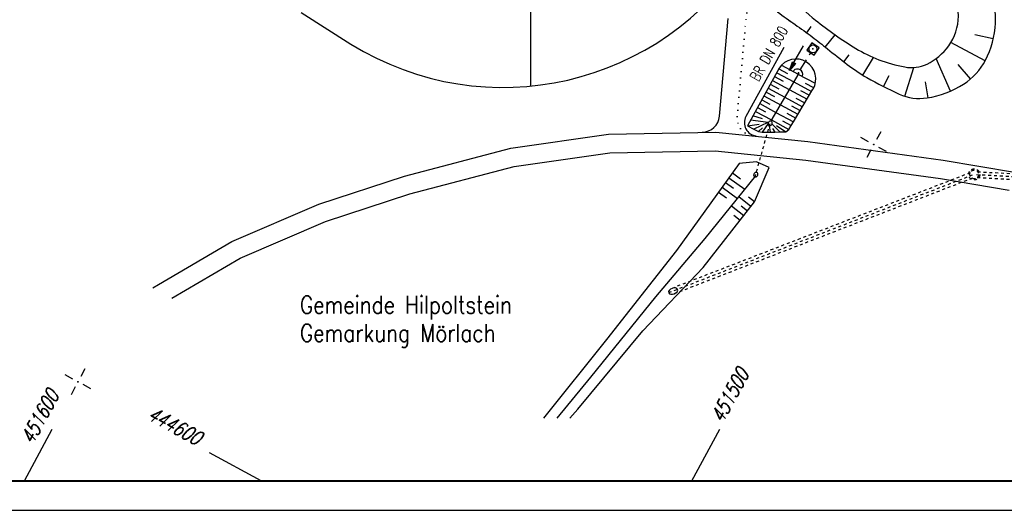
# Model space of a CAD drawing. Extents: x 0 to 1135, y 0 to 420.
# Tile 12 of 74: x 395 to 563, y 0 to 84. Entities that reach past the tile are written whole.
import ezdxf
from ezdxf.enums import TextEntityAlignment as Align

# ---------------------------------------------------------------- set-up
doc = ezdxf.new("R2010")
doc.units = 0
doc.header["$LTSCALE"] = 2
doc.header["$MEASUREMENT"] = 0
for name, pattern in [('ACAD_ISO02W100', [0.5, 0.25, -0.25]), ('ACAD_ISO03W100', [0.5, 0.25, -0.25]), ('AUSGEZOGEN', [0]), ('GESTRICH-X2', [1.5, 1, -0.5]), ('PUNKTX2', [0.5, 0, -0.5]), ('STRICHLINIEX2', [0.5, 0.25, -0.25])]:
    doc.linetypes.add(name, pattern=pattern)
doc.layers.get('0').update_dxf_attribs({"color": 8, "linetype": 'AUSGEZOGEN'})
for name, color, linetype in [('Aufschüttung_UW-Mörlach', 15, 'CONTINUOUS'), ('Beschriftung', 15, 'CONTINUOUS'), ('Bestand', 8, 'CONTINUOUS'), ('BOESCHG', 8, 'AUSGEZOGEN'), ('DURCHL', 200, 'GESTRICH-X2'), ('KANAL', 200, 'GESTRICH-X2'), ('NETZ', 250, 'AUSGEZOGEN'), ('PFEIL', 200, 'CONTINUOUS'), ('RAHMEN', 250, 'AUSGEZOGEN'), ('RRB', 4, 'AUSGEZOGEN'), ('SCHSYMBOL', 200, 'AUSGEZOGEN'), ('Strassen', 15, 'CONTINUOUS'), ('TEXTO', 200, 'CONTINUOUS')]:
    doc.layers.add(name, color=color, linetype=linetype)
doc.styles.add('ROMANS', font='romans.shx', dxfattribs={"width": 0.8})

# ---------------------------------------------------------------- blocks, each defined once
blk = doc.blocks.new('IKR')
at = {"color": 0}
for p, q in [((0, 1), (0, 2.5)), ((-2.5, 0), (-1, 0)), ((1, 0), (2.5, 0)), ((0, -2.5), (0, -1))]:
    blk.add_line(p, q, dxfattribs=at)
blk.add_circle((0, 0), 0.05, dxfattribs=at)
blk.add_point((0, 0), dxfattribs=at)
blk = doc.blocks.new('20')
blk.add_lwpolyline([(-0.75, -0.75), (0.75, -0.75), (0.75, 0.75), (-0.75, 0.75)], close=True)
blk.add_circle((0, 0), 0.676)
blk.add_point((0, 0))
blk = doc.blocks.new('40')
at = {"color": 0}
blk.add_arc((0.02, 0.31), 0.91, 192.5363, 347.4637, dxfattribs=at)
blk.add_point((0, 0), dxfattribs=at)
blk = doc.blocks.new('PFEIL2')
at = {"color": 0}
for p, q in [((0.88, 0), (-2.4, -0.01)), ((0.88, -0.27), (0.88, 0.28)), ((0.88, 0.28), (2.43, 0.01)), ((0.91, 0.27), (0.88, 0.26)), ((0.97, 0.26), (0.88, 0.25)), ((1.02, 0.25), (0.88, 0.23)), ((1.07, 0.24), (0.88, 0.21)), ((1.13, 0.23), (0.88, 0.19)), ((1.18, 0.22), (0.88, 0.17)), ((1.24, 0.21), (0.88, 0.15)), ((1.29, 0.21), (0.88, 0.14)), ((1.34, 0.2), (0.88, 0.12)), ((1.4, 0.19), (0.88, 0.1)), ((1.45, 0.18), (0.88, 0.08)), ((1.51, 0.17), (0.88, 0.06)), ((1.56, 0.16), (0.88, 0.04)), ((1.61, 0.15), (0.88, 0.02)), ((1.67, 0.14), (0.88, 0.01)), ((1.72, 0.13), (0.88, -0.01)), ((1.78, 0.12), (0.88, -0.03)), ((1.83, 0.11), (0.88, -0.05)), ((1.88, 0.1), (0.88, -0.07)), ((1.94, 0.09), (0.88, -0.09)), ((2.05, 0.08), (0.88, -0.12)), ((1.99, 0.08), (0.88, -0.11)), ((2.1, 0.07), (0.88, -0.14)), ((2.15, 0.06), (0.88, -0.16)), ((2.21, 0.05), (0.88, -0.18)), ((2.26, 0.04), (0.88, -0.2)), ((2.32, 0.03), (0.88, -0.22)), ((2.37, 0.02), (0.88, -0.23)), ((2.42, 0.01), (0.88, -0.25)), ((2.43, 0.01), (0.88, -0.27))]:
    blk.add_line(p, q, dxfattribs=at)

msp = doc.modelspace()

# ---------------------------------------------------------------- linework, layer by layer
at = {"layer": 'Aufschüttung_UW-Mörlach', "linetype": 'Continuous'}
for p, q in [((482.03, 72.27), (482.04, 135.74)), ((442.89, 84.79), (451.36, 79.41))]:
    msp.add_line(p, q, dxfattribs=at)
msp.add_arc((477.26, 121.19), 49.15, 238.1992, 327.7806, dxfattribs=at)
at = {"layer": 'Beschriftung'}
for p, q in [((529.01, 81.35), (529.79, 82.4)), ((532.18, 78.9), (533.84, 80.99)), ((560.79, 80.31), (557.63, 81.02)), ((559.41, 76.57), (553.57, 79.68)), ((535.31, 76.42), (536.24, 77.61)), ((538.58, 74.12), (540.41, 77.11)), ((553.5, 71.41), (551.07, 76.96)), ((556.91, 73.47), (554.79, 75.96)), ((542.09, 72.19), (543.03, 74.05)), ((545.72, 70.53), (547.26, 75.42)), ((549.68, 70.27), (549.22, 73))]:
    msp.add_line(p, q, dxfattribs=at)
at = {"layer": 'Beschriftung', "flags": 128}
msp.add_lwpolyline([(546.54, 99.01, 0.034371), (543.06, 101.36, 0.052531), (540.54, 102.49, 0.102426), (536.87, 102.9, 0.118329), (533.83, 101.87, 0.081083), (531.39, 99.71, 0.042152), (527.88, 94.57, 0.031689), (525.87, 90.44, 0.1238), (525.7, 89.26, 0.148447), (526.46, 87.46, 0.050537), (530.49, 83.51, 0.015829), (533.87, 80.98, 0.015892), (537.39, 78.67, 0.04654), (541.28, 76.76, 0.043924), (545.7, 75.52, 0.1599), (549.5, 76.01, 0.126028), (553.19, 79.11, 0.15412), (554.84, 84.17, 0.124735), (553.3, 90.5, 0.046422), (549.96, 95.62, 0.058978)], format="xyb", close=True, dxfattribs=at)
msp.add_lwpolyline([(524.05, 84.91, 0.013848), (527.04, 82.75, -0.014182), (529.95, 80.64, -0.00501), (532.53, 78.62, 0.003838), (535.9, 75.96, 0.035097), (539.26, 73.72, 0.022966), (544.77, 70.9, 0.146397), (549.51, 70.25, 0.104115), (555.74, 72.6, 0.131437), (559.46, 76.67, 0.110078), (561.14, 83, 0.095969), (559.84, 91.54, 0.14032)], format="xyb", dxfattribs=at)
at = {"layer": 'Bestand', "linetype": 'Continuous'}
for p, q in [((524.71, 75.82), (527.56, 74.28)), ((524.3, 75.3), (518.92, 65.47)), ((527.65, 74.44), (522.9, 66.35)), ((523.54, 73.9), (524.99, 73.11)), ((523.93, 74.54), (526.8, 72.99)), ((524.26, 75.22), (525.74, 74.42)), ((522.81, 72.57), (524.24, 71.79)), ((523.18, 73.24), (526.04, 71.7)), ((526.8, 72.99), (529.85, 71.34)), ((521.73, 70.59), (527.52, 67.46)), ((522.12, 71.24), (523.5, 70.49)), ((522.45, 71.91), (525.27, 70.38)), ((526.04, 71.7), (529.08, 70.05)), ((526.75, 66.17), (530.08, 71.72)), ((527.94, 71.52), (529.47, 70.7)), ((521, 69.28), (523.75, 67.79)), ((521.36, 69.94), (522.75, 69.19)), ((525.27, 70.38), (528.3, 68.75)), ((526.4, 68.92), (527.91, 68.1)), ((527.17, 70.21), (528.68, 69.39)), ((521.49, 66.69), (519.86, 67.19)), ((520.28, 67.96), (522.99, 66.5)), ((520.64, 68.62), (522.01, 67.88)), ((523.75, 67.79), (526.75, 66.17)), ((525.63, 67.63), (527.14, 66.82)), ((518.92, 65.47), (520.9, 65.76)), ((518.92, 65.47), (520, 64.94)), ((522.42, 66.05), (519.46, 66.46)), ((522.41, 66.06), (520, 64.94)), ((522.47, 65.9), (521.42, 64.41)), ((522.59, 65.52), (522.76, 64.43)), ((522.99, 66.5), (525.98, 64.89)), ((523.06, 65.82), (524.45, 64.45)), ((523.89, 65.52), (525.47, 64.47)), ((524.87, 66.34), (526.36, 65.53)), ((525.98, 64.89), (526.36, 65.53)), ((526.36, 65.53), (526.75, 66.17)), ((478.59, 61.69), (495.23, 64.06)), ((495.23, 64.06), (513.53, 64.39)), ((513.53, 64.39), (529.21, 62.8)), ((520, 64.94), (520.78, 64.55)), ((521.49, 65.16), (520.78, 64.55)), ((520.78, 64.55), (521.42, 64.41)), ((521.42, 64.41), (522.76, 64.43)), ((522.76, 64.43), (523.58, 64.44)), ((523.18, 65.05), (523.58, 64.44)), ((523.58, 64.44), (524.45, 64.45)), ((524.45, 64.45), (525.47, 64.47)), ((525.47, 64.47), (525.98, 64.89)), ((529.21, 62.8), (552.28, 59.67)), ((460.49, 56.94), (478.59, 61.69)), ((479.21, 58.58), (495.48, 60.9)), ((495.48, 60.9), (513.4, 61.22)), ((513.4, 61.22), (528.84, 59.65)), ((528.84, 59.65), (551.8, 56.53)), ((552.28, 59.67), (564.4, 57.6)), ((461.39, 53.9), (479.21, 58.58)), ((516.35, 57.46), (517.74, 56.46)), ((445.91, 52.17), (460.49, 56.94)), ((515.18, 55.84), (516.53, 54.87)), ((515.77, 56.65), (518.5, 54.68)), ((551.8, 56.53), (563.48, 54.54)), ((447.03, 49.2), (461.39, 53.9)), ((514.01, 54.22), (515.36, 53.25)), ((514.6, 55.03), (517.24, 53.12)), ((431.11, 45.77), (445.91, 52.17)), ((519.52, 51.76), (517.44, 53.38)), ((520.13, 52.54), (519.1, 53.35)), ((518.29, 50.18), (516.18, 51.83)), ((518.9, 50.97), (517.86, 51.78)), ((432.54, 42.93), (447.03, 49.2)), ((517.67, 49.39), (516.61, 50.22)), ((418.58, 38.49), (431.11, 45.77)), ((420.86, 36.15), (432.54, 42.93)), ((417.65, 37.88), (418.58, 38.49))]:
    msp.add_line(p, q, dxfattribs=at)
at = {"layer": 'Bestand'}
for p, q in [((530.48, 72.7), (527.55, 74.26)), ((530.22, 71.97), (528.78, 72.71))]:
    msp.add_line(p, q, dxfattribs=at)
at = {"layer": 'Bestand', "linetype": 'STRICHLINIEX2'}
msp.add_line((520.21, 56.73), (522.9, 66.35), dxfattribs=at)
at = {"layer": 'Bestand', "linetype": 'Continuous'}
for points in [[(517.53, 59.08), (506.83, 44.27), (494.93, 29.08), (484.17, 15.67)], [(522.6, 58.41), (520.47, 59.35), (517.53, 59.08)], [(488.65, 15.67), (490, 17.24), (501.11, 30.56), (511.39, 41.35), (520.13, 52.54), (522.6, 58.41)], [(486.49, 15.67), (492.22, 22.67), (503.3, 36.34), (511.69, 46.32), (520.37, 56.97)]]:
    msp.add_lwpolyline(points, dxfattribs=at)
at = {"layer": 'Bestand'}
msp.add_arc((527.17, 73.47), 3.4, 329.003, 147.3966, dxfattribs=at)
at = {"layer": 'Bestand', "linetype": 'Continuous'}
for centre in [(522.78, 65.92), (520.33, 57.16)]:
    msp.add_ellipse(centre, major_axis=(0.121, 0.433), ratio=0.666667, start_param=3.141593, end_param=9.424778, dxfattribs=at)
at = {"layer": 'BOESCHG'}
for points in [[(371.8, 194.57, 0.000005), (348.63, 194.62, 0.000007), (332.46, 194.65, 0.000063)], [(371.8, 193.57, 0.000005), (348.63, 193.62, 0.000007), (332.46, 193.65, 0.000063)], [(553.45, 194.72, 0.000363), (549.23, 194.72, 0.008553), (532.82, 194.42, -0.015307), (523.65, 194.38, -0.013766), (520.43, 194.55, 0.013274), (517.09, 194.73, 0.004416), (507.34, 194.92, 0.003028), (493.13, 194.97, 0.000145), (486.34, 194.96, -0.000071), (472.44, 194.92, -0.001078), (456.1, 194.92, 0.001939), (447.02, 194.9, 0.080872), (443.07, 194.24, -0.078409), (439, 193.53, -0.003431), (432.21, 193.47, -0.001063), (410.29, 193.48, -0.000016), (377.97, 193.56, 0.000082)], [(632.11, 195.75, -0.000642), (612.94, 195.61, -0.002036), (606.89, 195.59, -0.000325), (562.2, 195.71, 0.00112), (549.22, 195.72, 0.008553), (532.83, 195.42, -0.015311), (523.67, 195.38, -0.013757), (520.45, 195.55, 0.01326), (517.12, 195.73, 0.004424), (507.37, 195.92, 0.003028), (493.13, 195.97, 0.000145), (486.35, 195.96, -0.000071), (472.44, 195.92, -0.001079), (456.04, 195.92, 0.001944), (446.93, 195.9, 0.080871), (442.98, 195.24, -0.078422), (438.91, 194.53, -0.003422), (432.13, 194.47, -0.001063), (410.29, 194.48, -0.000016), (377.98, 194.56, 0.000082)]]:
    msp.add_lwpolyline(points, format="xyb", dxfattribs=at)
at = {"layer": 'DURCHL'}
msp.add_line((527.92, 75.04), (529.73, 78.01), dxfattribs=at)
at = {"layer": 'KANAL'}
msp.add_line((527.92, 75.04), (529.73, 78.01), dxfattribs=at)
at = {"layer": 'NETZ'}
for p, q in [((395.77, 5.02), (400.52, 13.82)), ((509.45, 5.02), (514.21, 13.82)), ((436.1, 5.02), (427.3, 9.78))]:
    msp.add_line(p, q, dxfattribs=at)
at = {"layer": 'RAHMEN'}
msp.add_line((0, 0), (950, 0), dxfattribs=at)
at = {"layer": 'RAHMEN', "const_width": 0.35}
msp.add_lwpolyline([(25, 5), (1130, 5), (1130, 415), (25, 415), (25, 5)], dxfattribs=at)
at = {"layer": 'RRB', "flags": 128}
msp.add_lwpolyline([(521.01, 89.87, 0.05257), (522.62, 86.5, 0.092324), (524.05, 84.91, 0.013848), (527.03, 82.75, -0.014182), (529.95, 80.64, -0.00501), (532.53, 78.62, 0.003838), (535.9, 75.96, 0.035097), (539.26, 73.72, 0.022966), (544.77, 70.9, 0.146397), (549.51, 70.25, 0.104115), (555.74, 72.6, 0.131437), (559.46, 76.67, 0.110078), (561.14, 83, 0.095969), (559.84, 91.54, 0.14032), (556.37, 96.39, 0.016688), (551.63, 99.9, 0.026526), (548.46, 101.85, 0.016369), (544.81, 103.68, -0.018422), (541.58, 105.32, -0.08734), (539.07, 107.35, 0.08708), (536.56, 109.39, 0.160794), (534, 109.87, 0.090532), (529.67, 108.48, 0.096726), (526.2, 105.65, 0.067223), (522.8, 100.22, 0.063665), (520.71, 93.43, 0.128113)], format="xyb", close=True, dxfattribs=at)
at = {"layer": 'Strassen', "linetype": 'Continuous'}
for p, q in [((514.16, 67.12), (515.66, 83.76)), ((525.09, 78.82), (518.66, 67.09))]:
    msp.add_line(p, q, dxfattribs=at)
at = {"layer": 'Strassen', "linetype": 'PUNKTX2'}
msp.add_line((517.16, 67.08), (518.65, 83.49), dxfattribs=at)
at = {"layer": 'Strassen', "linetype": 'STRICHLINIEX2'}
for p, q in [((557.22, 57.09), (505.49, 37.04)), ((557.92, 57.2), (611.95, 54.2))]:
    msp.add_line(p, q, dxfattribs=at)
at = {"layer": 'Strassen', "linetype": 'ACAD_ISO03W100'}
for p, q in [((556.84, 57.48), (506.07, 37.81)), ((558.12, 57.68), (611.98, 54.7)), ((557.2, 56.55), (506.44, 36.87)), ((558.07, 56.69), (611.93, 53.71))]:
    msp.add_line(p, q, dxfattribs=at)
at = {"layer": 'Strassen', "linetype": 'ACAD_ISO02W100'}
for radius in [0.95, 0.75]:
    msp.add_circle((557.54, 57.22), radius, dxfattribs=at)
at = {"layer": 'Strassen', "linetype": 'PUNKTX2'}
for centre, radius, start, end in [((547.03, 80.92), 28.5, 163.4209, 174.8356), ((520.15, 66.81), 3, 174.8356, 264.2161)]:
    msp.add_arc(centre, radius, start, end, dxfattribs=at)
at = {"layer": 'Strassen', "linetype": 'Continuous'}
for centre, radius, start, end in [((511.17, 67.39), 3, 271.0208, 354.8356), ((520.64, 66.01), 2.25, 151.2906, 264.2161)]:
    msp.add_arc(centre, radius, start, end, dxfattribs=at)
msp.add_ellipse((506.26, 37.34), major_axis=(-0.761, -0.295), ratio=0.612755, start_param=0, end_param=6.283185, dxfattribs=at)

# ---------------------------------------------------------------- block references
at = {"layer": 'NETZ', "rotation": 151.5965}
for p in [(540.42, 62.29), (404.89, 21.89)]:
    msp.add_blockref('IKR', p, dxfattribs=at)
at = {"layer": 'PFEIL', "rotation": 240.0177999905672}
msp.add_blockref('PFEIL2', (527.28, 77.02), dxfattribs=at)
at = {"layer": 'SCHSYMBOL'}
for name, p, rotation in [('20', (530.08, 78.59), 145.9233880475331), ('40', (527.61, 74.52), 150.4536496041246)]:
    msp.add_blockref(name, p, dxfattribs=dict(at, rotation=rotation))

# ---------------------------------------------------------------- texts
at = {"layer": 'Bestand', "linetype": 'Continuous', "style": 'ROMANS', "width": 0.8337}
for s, oblique, p in [('Gemeinde Hilpoltstein', 0, (442.7, 33.51)), ('Gemarkung Mörlach', 360, (442.7, 28.71))]:
    msp.add_text(s, height=3, rotation=359.9965, dxfattribs=dict(at, oblique=oblique)).set_placement(p)
at = {"layer": 'NETZ', "style": 'ROMANS', "oblique": 16.6, "width": 0.75}
for s, rotation, p in [('451500', 61.5965, (514.69, 14.7)), ('451600', 61.5965, (397.18, 11.06)), ('444600', 331.5965, (416.52, 15.6))]:
    msp.add_text(s, height=2.5, rotation=rotation, dxfattribs=at).set_placement(p)
at = {"layer": 'TEXTO', "style": 'ROMANS', "width": 0.75}
msp.add_text('BR DN 800', height=1.8, rotation=60.0178, dxfattribs=at).set_placement((523.35, 77.35), align=Align.CENTER)

doc.saveas('drawing.dxf')
